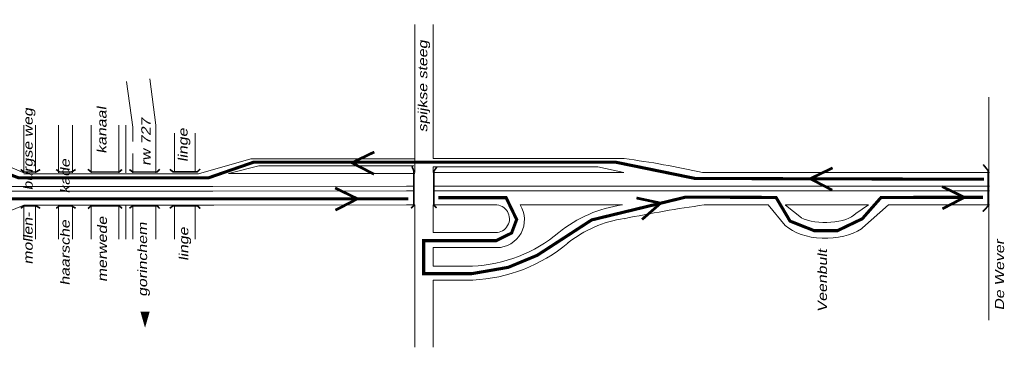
# Model space of a CAD drawing. Header units: metres. Extents: x 534 to 2631, y -2348 to -1484.
# Tile 9 of 13: x 1881 to 2040, y -1873 to -1820. Entities that reach past the tile are written whole.
import ezdxf

# ---------------------------------------------------------------- set-up
doc = ezdxf.new("R2010")
doc.units = ezdxf.units.M
doc.layers.get('0').update_dxf_attribs({"lineweight": 0})
for name, color, linetype, lineweight in [('STROOI', 7, 'Continuous', 0), ('Strooi WEL', 90, 'Continuous', 0), ('strooien 1A', 140, 'Continuous', 0), ('Text', 7, 'Continuous', 0)]:
    doc.layers.add(name, color=color, linetype=linetype, lineweight=lineweight)
doc.styles.add('ISO25', font='ARIALN.TTF', dxfattribs={"width": 1.5, "oblique": 10})

msp = doc.modelspace()

# ---------------------------------------------------------------- linework, layer by layer
at = {"ltscale": 0.5}
for p, q in [((1947.92, -1834.94), (1947.92, -1832.69)), ((2037.95, -1832.71), (2037.95, -1868.8)), ((1947.92, -1840.39), (1947.92, -1837.96)), ((1918.38, -1842.67), (1909.88, -1845.09)), ((1919.68, -1843.8), (1914.76, -1845.06)), ((1944.89, -1842.67), (1918.38, -1842.67)), ((1944.8, -1843.8), (1919.68, -1843.8)), ((1978.88, -1842.64), (1947.92, -1842.64)), ((1909.88, -1845.09), (1909.84, -1845.1)), ((1914.76, -1845.06), (1943.59, -1845.06)), ((1974.59, -1843.98), (1947.92, -1843.98)), ((1958.17, -1844.89), (1961.99, -1844.89)), ((1978.78, -1844.89), (1974.59, -1843.98)), ((1997.52, -1844.89), (2030.12, -1844.89)), ((1912.24, -1847.18), (1943.59, -1847.13)), ((1912.24, -1847.93), (1943.59, -1847.88)), ((1997.52, -1847.13), (2030.12, -1847.13)), ((1997.52, -1847.88), (2030.12, -1847.88)), ((1912.38, -1850.18), (1943.59, -1850.14)), ((1997.52, -1850.14), (2002.17, -1850.14)), ((2002.17, -1850.14), (2002.17, -1850.14)), ((2004.96, -1853.5), (2002.17, -1850.14)), ((2004.98, -1850.14), (2018.45, -1850.14)), ((2005.02, -1850.17), (2004.98, -1850.14)), ((2007.56, -1852.25), (2005.02, -1850.17)), ((2016.41, -1851.55), (2018.45, -1850.14)), ((2017.45, -1853.86), (2021.68, -1850.14)), ((2021.68, -1850.14), (2030.12, -1850.14)), ((2021.68, -1850.14), (2021.68, -1850.14)), ((2017.45, -1853.86), (2017.3, -1854))]:
    msp.add_line(p, q, dxfattribs=at)
for centre, major_axis, ratio, start_param, end_param in [((2011.46, -1850.44), (-5.5, 0), 0.465116, 7.058853, 8.975106), ((2011.46, -1850.89), (-7.84, 0), 0.595222, 6.877331, 8.695252)]:
    msp.add_ellipse(centre, major_axis=major_axis, ratio=ratio, start_param=start_param, end_param=end_param, dxfattribs=at)
at = {"layer": 'STROOI', "color": 7}
for p, q in [((1944.92, -1831.86), (1944.92, -1820.91)), ((1947.92, -1832.69), (1947.92, -1820.91)), ((1899.25, -1837.56), (1898.25, -1830.17)), ((1903, -1837.2), (1901.99, -1829.7)), ((1944.92, -1844.88), (1944.92, -1831.86)), ((1947.92, -1837.96), (1947.92, -1834.94)), ((1881.61, -1844.93), (1881.61, -1837.2)), ((1883.49, -1844.93), (1883.49, -1837.2)), ((1887.24, -1844.93), (1887.24, -1837.2)), ((1889.49, -1844.93), (1889.49, -1837.2)), ((1892.49, -1844.93), (1892.49, -1837.2)), ((1897, -1844.93), (1897, -1837.2)), ((1898.12, -1844.93), (1898.12, -1837.2)), ((1903, -1844.93), (1903, -1837.2)), ((1899.25, -1839.88), (1899.25, -1837.56)), ((1906, -1844.91), (1906, -1838.51)), ((1909.38, -1844.91), (1909.38, -1838.51)), ((1947.92, -1842.64), (1947.92, -1840.39)), ((1874.38, -1841.93), (1881.61, -1844.93)), ((1899.25, -1844.93), (1899.25, -1841.81)), ((1909.84, -1845.1), (1881.61, -1845.1)), ((1944.92, -1845.06), (1943.59, -1845.06)), ((1947.92, -1844.88), (1947.92, -1843.98)), ((1958.17, -1844.89), (1947.92, -1844.89)), ((1978.78, -1844.89), (1961.99, -1844.89)), ((1997.52, -1844.89), (1991.57, -1844.89)), ((2038.04, -1844.89), (2030.12, -1844.89)), ((1912.24, -1847.18), (1848.43, -1847.18)), ((1912.24, -1847.93), (1848.43, -1847.93)), ((1944.78, -1847.13), (1943.59, -1847.13)), ((1944.78, -1847.88), (1943.59, -1847.88)), ((1997.52, -1847.13), (1948.07, -1847.13)), ((1997.52, -1847.88), (1948.07, -1847.88)), ((2038.04, -1847.13), (2030.12, -1847.13)), ((2038.04, -1847.88), (2030.12, -1847.88)), ((1874.38, -1853.18), (1881.61, -1850.18)), ((1912.38, -1850.18), (1881.61, -1850.18)), ((1881.61, -1855.71), (1881.61, -1850.18)), ((1883.49, -1855.71), (1883.49, -1850.18)), ((1887.24, -1855.71), (1887.24, -1850.18)), ((1889.49, -1855.71), (1889.49, -1850.18)), ((1892.49, -1855.71), (1892.49, -1850.18)), ((1897, -1855.71), (1897, -1850.18)), ((1898.12, -1855.71), (1898.12, -1850.18)), ((1899.25, -1855.71), (1899.25, -1850.18)), ((1903, -1855.71), (1903, -1850.18)), ((1906, -1855.71), (1906, -1850.18)), ((1909.38, -1855.71), (1909.38, -1850.18)), ((1944.92, -1850.14), (1943.59, -1850.14)), ((1944.92, -1873.21), (1944.92, -1850.14)), ((1958.09, -1850.14), (1947.92, -1850.14)), ((1947.92, -1854.64), (1947.92, -1850.14)), ((1978.57, -1850.14), (1961.99, -1850.14)), ((1991.8, -1850.14), (1997.52, -1850.14)), ((2030.12, -1850.14), (2038.04, -1850.14)), ((1958.02, -1854.64), (1947.92, -1854.64)), ((1958.2, -1857.06), (1947.92, -1857.06)), ((1947.92, -1860.07), (1947.92, -1857.06)), ((1954.27, -1860.07), (1947.92, -1860.07)), ((1954.27, -1862.32), (1947.92, -1862.32)), ((1947.92, -1873.21), (1947.92, -1862.32))]:
    msp.add_line(p, q, dxfattribs=at)
at = {"layer": 'STROOI', "color": 7, "const_width": 0.263}
for points in [[(1944.32, -1850.68), (1944.78, -1850.27), (1944.78, -1844.62), (1944.47, -1843.9)], [(1948.45, -1850.63), (1948.04, -1850.17), (1948.04, -1844.67), (1948.51, -1844)], [(2036.96, -1851.23), (2037.83, -1850.3), (2037.83, -1844.6), (2037.02, -1843.6)], [(1884.24, -1844.41), (1883.58, -1844.81), (1881.63, -1844.81), (1881.1, -1844.41)], [(1889.99, -1844.41), (1889.33, -1844.81), (1887.38, -1844.81), (1886.85, -1844.41)], [(1897.52, -1844.41), (1897.03, -1844.81), (1892.52, -1844.81), (1891.99, -1844.37)], [(1903.62, -1844.37), (1903.18, -1844.81), (1899.24, -1844.81), (1898.71, -1844.41)], [(1910.16, -1844.34), (1909.71, -1844.78), (1905.77, -1844.78), (1905.24, -1844.38)], [(1884.24, -1850.69), (1883.58, -1850.29), (1881.63, -1850.29), (1881.1, -1850.69)], [(1889.99, -1850.69), (1889.33, -1850.29), (1887.38, -1850.29), (1886.85, -1850.69)], [(1897.52, -1850.69), (1897.03, -1850.29), (1892.52, -1850.29), (1891.99, -1850.74)], [(1903.62, -1850.74), (1903.18, -1850.29), (1899.24, -1850.29), (1898.71, -1850.69)], [(1910.16, -1850.74), (1909.71, -1850.29), (1905.77, -1850.29), (1905.24, -1850.69)]]:
    msp.add_lwpolyline(points, dxfattribs=at)
at = {"layer": 'STROOI', "color": 7}
for centre, radius, start, end in [((1960.47, -1982.93), 141.49, 77.3021, 82.5245), ((1958.02, -1852.39), 2.25, 270, 91.7731), ((1958.2, -1852.56), 4.5, 270, 32.5806), ((1981.45, -1870.87), 20.93, 97.9122, 129.0324), ((2018.75, -2044.95), 196.66, 97.8772, 101.697), ((1981.45, -1870.87), 18.68, 97.9122, 129.0324), ((1953.25, -1836.76), 23.33, 272.5044, 310.0798), ((1953.25, -1836.76), 25.58, 272.5044, 310.0798)]:
    msp.add_arc(centre, radius, start, end, dxfattribs=at)
at = {"layer": 'Strooi WEL', "const_width": 0.5}
for points in [[(1849.18, -1843.38), (1874.45, -1843.38), (1880.73, -1845.75), (1911.54, -1845.75), (1918.86, -1843.21), (1977.42, -1843.21), (1990.36, -1845.86), (2037.14, -1845.99)], [(1948.74, -1848.97), (1959.73, -1848.97), (1961.44, -1852.51), (1960.62, -1854.7), (1958.11, -1855.94), (1946.37, -1855.94), (1946.37, -1861.29), (1954.13, -1861.29), (1960.07, -1860.26), (1964.77, -1858.31), (1973.59, -1852.58), (1988.79, -1848.89), (2003.46, -1848.93), (2005.73, -1852.77), (2009.62, -1854.31), (2013.43, -1854.31), (2017.43, -1852.39), (2020.48, -1848.93), (2036.97, -1848.91)], [(1849.88, -1849.15), (1943.9, -1849.15)]]:
    msp.add_lwpolyline(points, dxfattribs=at)
at = {"layer": 'strooien 1A', "color": 3, "const_width": 0.438}
for points in [[(1938.38, -1841.57), (1934.75, -1843.32), (1938.33, -1845.17)], [(2012.63, -1844.15), (2009, -1845.9), (2012.57, -1847.75)], [(2030.36, -1847.17), (2033.99, -1848.92), (2030.42, -1850.77)], [(1932.03, -1847.4), (1935.65, -1849.15), (1932.08, -1851)], [(1980.85, -1849.02), (1984.78, -1849.86), (1981.75, -1852.51)]]:
    msp.add_lwpolyline(points, dxfattribs=at)
at = {"layer": 'Text'}
msp.add_lwpolyline([(1901.24, -1867.44, 1.5, 0, 0), (1901.24, -1870.05, 0, 0, 0)], format="xyseb", dxfattribs=at)

# ---------------------------------------------------------------- texts
at = {"layer": 'Text', "style": 'ISO25', "oblique": 10, "width": 1.5}
for s, p in [('spijkse steeg', (1946.97, -1838.37)), ('mollen-     burgse weg', (1883.03, -1859.8)), ('kanaal', (1894.99, -1841.84)), ('rw 727', (1902.13, -1843.82)), ('linge', (1908.13, -1843.18)), ('haarsche      kade', (1889.03, -1863.19)), ('merwede', (1895.06, -1862.63)), ('gorinchem', (1901.57, -1865.01)), ('linge', (1908.25, -1859.21)), ('Veenbult', (2011.71, -1867.52)), ('De Wever', (2040.41, -1867.24))]:
    msp.add_text(s, height=1.5, rotation=90, dxfattribs=at).set_placement(p)

doc.saveas('drawing.dxf')
